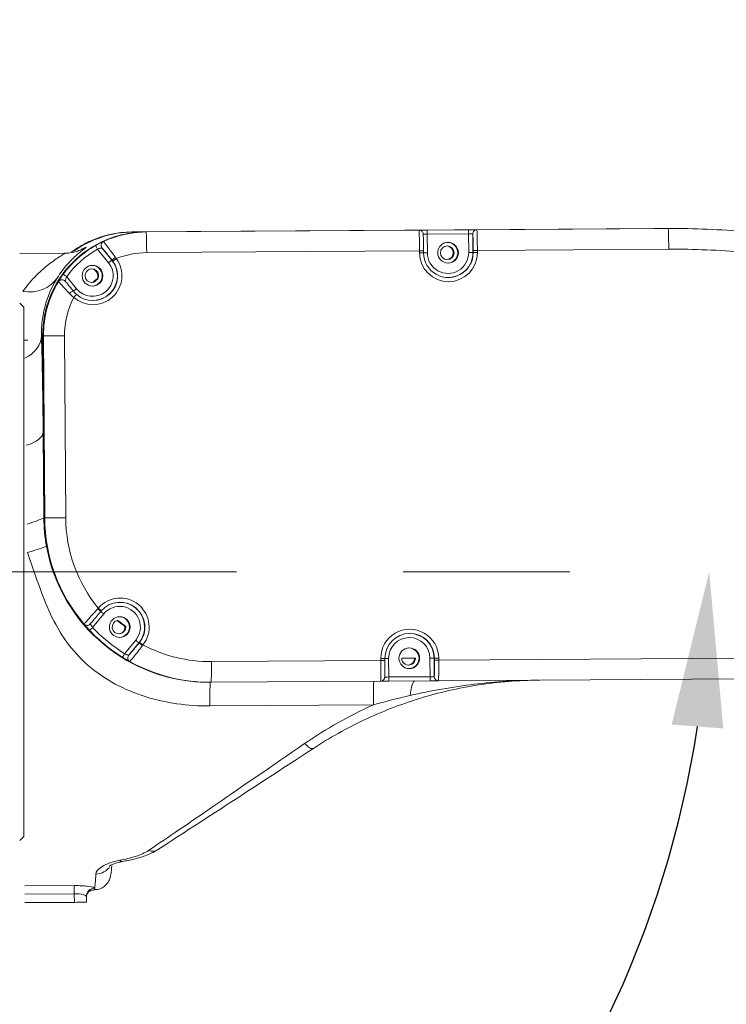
# Model space of a CAD drawing. Header units: millimetres. Extents: x 176 to 9387, y -11044 to -3322.
# Tile 95 of 255: x 3707 to 3878, y -5019 to -4780. Entities that reach past the tile are written whole.
import ezdxf

# ---------------------------------------------------------------- set-up
doc = ezdxf.new("R2010")
doc.units = ezdxf.units.MM
doc.header["$LTSCALE"] = 0.3175
doc.linetypes.add('CENTER', pattern=[50.8, 31.75, -6.35, 6.35, -6.35])
doc.layers.add('1', color=7, linetype='Continuous', true_color=0xffffff)
for name, color, linetype, lineweight in [('1轮廓实线层', 7, 'Continuous', 18), ('7标注层', 4, 'Continuous', 13), ('cen', 2, 'CENTER', 18), ('sub', 1, 'Continuous', 18)]:
    doc.layers.add(name, color=color, linetype=linetype, lineweight=lineweight)
doc.styles.add('标准汉字', font='gbenor.shx', dxfattribs={"bigfont": 'gbcbig.shx'})
doc.dimstyles.new('M1：15', dxfattribs={"dimscale": 15, "dimtxt": 3.5, "dimasz": 2.5, "dimexe": 2, "dimexo": 0, "dimgap": 0.5, "dimtad": 1, "dimdec": 4, "dimdsep": 46, "dimtxsty": '标准汉字', "dimcen": 5, "dimdle": 5, "dimclrd": 1, "dimclre": 1, "dimclrt": 256, "dimadec": 4, "dimazin": 2, "dimtfac": 1, "dimtdec": 4, "dimtmove": 0, "dimatfit": 3, "dimfxl": 1, "dimtolj": 1, "dimarcsym": 0})
doc.dimstyles.new('M1：18.5', dxfattribs={"dimscale": 18.5, "dimtxt": 3.5, "dimasz": 2.5, "dimexe": 2, "dimexo": 0, "dimgap": 1.5, "dimtad": 1, "dimdec": 4, "dimdsep": 46, "dimtxsty": '标准汉字', "dimcen": 5, "dimdle": 5, "dimclrd": 1, "dimclre": 1, "dimclrt": 256, "dimadec": 4, "dimazin": 2, "dimtfac": 1, "dimtdec": 4, "dimtmove": 2, "dimatfit": 3, "dimfxl": 1, "dimfrac": 2, "dimtolj": 1, "dimarcsym": 0})

# ---------------------------------------------------------------- blocks, each defined once
blk = doc.blocks.new('*D3')
at = {"layer": '7标注层', "color": 1, "lineweight": -2, "ltscale": 20, "transparency": 16777216}
for p, q in [((3441.97, -4936.24), (3441.97, -4719.59)), ((4081.97, -4848.76), (4081.97, -4719.59)), ((3488.22, -4756.59), (4035.72, -4756.59))]:
    blk.add_line(p, q, dxfattribs=at)
at = {"layer": '7标注层', "color": 1, "transparency": 16777216}
for points in [[(3488.22, -4748.88), (3488.22, -4764.3), (3441.97, -4756.59)], [(4035.72, -4764.3), (4035.72, -4748.88), (4081.97, -4756.59)]]:
    blk.add_solid(points, dxfattribs=at)
at = {"layer": 'Defpoints', "color": 0, "transparency": 16777216}
for p in [(4081.97, -4756.59), (4081.97, -4848.76), (3441.97, -4936.24)]:
    blk.add_point(p, dxfattribs=at)
at = {"layer": '7标注层', "transparency": 16777216, "insert": (3761.97, -4696.46), "char_height": 64.75, "attachment_point": 5, "style": '标准汉字'}
blk.add_mtext('\\A1;640', dxfattribs=at)
blk = doc.blocks.new('*D19')
at = {"layer": '7标注层', "color": 1, "lineweight": -2, "ltscale": 20, "transparency": 16777216}
for p, q in [((3441.97, -4443.43), (5323.68, -4443.43)), ((5286.68, -4489.68), (5286.68, -6141.7)), ((3441.97, -6187.95), (5323.68, -6187.95))]:
    blk.add_line(p, q, dxfattribs=at)
at = {"layer": '7标注层', "color": 1, "transparency": 16777216}
for points in [[(5294.39, -4489.68), (5278.97, -4489.68), (5286.68, -4443.43)], [(5278.97, -6141.7), (5294.39, -6141.7), (5286.68, -6187.95)]]:
    blk.add_solid(points, dxfattribs=at)
at = {"layer": 'Defpoints', "color": 0, "transparency": 16777216}
for p in [(3441.97, -4443.43), (3441.97, -6187.95), (5286.68, -6187.95)]:
    blk.add_point(p, dxfattribs=at)
at = {"layer": '7标注层', "transparency": 16777216, "insert": (5226.56, -5315.69), "char_height": 64.75, "attachment_point": 5, "rotation": 90, "style": '标准汉字'}
blk.add_mtext('\\A1;1744.5', dxfattribs=at)
blk = doc.blocks.new('*D35')
at = {"layer": '7标注层', "color": 1, "lineweight": -2, "ltscale": 20, "transparency": 16777216}
blk.add_arc((3625.24, -4913.95), 248.5, 283.6545, 351.3455, dxfattribs=at)
at = {"layer": '7标注层', "color": 1, "transparency": 16777216}
for points in [[(3877.14, -4951.82), (3864.67, -4950.87), (3873.74, -4913.95)], [(3682.89, -5149.26), (3684.91, -5161.6), (3646.89, -5161.51)]]:
    blk.add_solid(points, dxfattribs=at)
at = {"layer": 'Defpoints', "color": 0, "transparency": 16777216}
for p in [(3441.97, -4913.95), (4081.97, -4913.95), (3843.97, -5031.89), (3641.21, -5096.52), (3696.99, -5734.09)]:
    blk.add_point(p, dxfattribs=at)
at = {"layer": '7标注层', "transparency": 16777216, "insert": (3753.16, -5086.44), "char_height": 52.5, "attachment_point": 5, "rotation": 36.5624, "style": '标准汉字'}
blk.add_mtext('\\A1;85%%d', dxfattribs=at)

msp = doc.modelspace()

# ---------------------------------------------------------------- linework, layer by layer
at = {"layer": '1', "color": 155, "linetype": 'Continuous', "lineweight": 18}
for p, q in [((3864.27672, -4830.93641), (3863.82893, -4830.93787)), ((3864.47871, -4830.93563), (3864.31296, -4830.93617)), ((3734.08621, -4831.77076), (3800.07377, -4831.34188)), ((3734.41544, -4831.76969), (3734.37694, -4831.76994)), ((3802.10998, -4831.32876), (3812.10809, -4831.26378)), ((3814.07114, -4831.2509), (3860.35377, -4830.95009)), ((3861.33277, -4830.94586), (3861.00354, -4830.94693)), ((3863.66429, -4830.9384), (3861.29427, -4830.94611)), ((3726.86391, -4835.6089), (3729.25884, -4838.57198)), ((3717.86721, -4836.8824), (3706.9695, -4836.95323)), ((3804.65441, -4836.32375), (3804.65766, -4836.82373)), ((3724.87822, -4843.93215), (3724.67703, -4843.9328)), ((3725.68137, -4843.12543), (3725.88257, -4843.12478)), ((3712.67634, -4880.143), (3712.52544, -4856.92218)), ((3712.56393, -4856.92193), (3712.84986, -4900.921)), ((3712.81136, -4900.92125), (3712.67634, -4880.143)), ((3732.62102, -4927.13272), (3732.41982, -4927.13338)), ((3735.82377, -4931.10539), (3733.33696, -4934.1413)), ((3795.29637, -4934.88665), (3795.29962, -4935.38664)), ((3799.36928, -4934.8594), (3802.66866, -4934.83796)), ((3794.25914, -4940.39327), (3753.26686, -4940.65969)), ((3806.2203, -4940.31541), (3796.22218, -4940.38039)), ((3881.74265, -4939.82467), (3808.2565, -4940.30229)), ((3723.12416, -4992.44589), (3723.1333, -4993.85197)), ((3720.18873, -4993.87128), (3708.191, -4993.94926))]:
    msp.add_line(p, q, dxfattribs=at)
at = {"layer": '1', "color": 155, "linetype": 'Continuous', "lineweight": 13}
for p, q in [((3734.37694, -4831.76994), (3737.35828, -4831.76025)), ((3737.39677, -4831.76), (3737.56138, -4831.75947)), ((3737.56138, -4831.75947), (3803.54895, -4831.33059)), ((3805.51199, -4831.31771), (3815.51011, -4831.25273)), ((3815.5349, -4832.25265), (3805.53678, -4832.31763)), ((3805.53678, -4832.31763), (3805.56602, -4836.81753)), ((3815.56414, -4836.75255), (3815.5349, -4832.25265)), ((3816.553, -4832.24609), (3816.58224, -4836.74599)), ((3817.54631, -4831.23961), (3863.82895, -4830.9388)), ((3860.35377, -4830.95009), (3860.683, -4830.94902)), ((3863.62584, -4830.93959), (3860.64451, -4830.94927)), ((3863.82895, -4830.9388), (3863.66433, -4830.93934)), ((3728.463, -4839.2007), (3725.80847, -4835.91643)), ((3803.67289, -4836.33018), (3737.68533, -4836.75907)), ((3803.67614, -4836.83017), (3803.67289, -4836.33018)), ((3816.58224, -4836.74599), (3816.6554, -4836.74576)), ((3816.6554, -4836.74576), (3816.65215, -4836.24577)), ((3863.95289, -4835.9384), (3817.67025, -4836.23921)), ((3817.67025, -4836.23921), (3817.6735, -4836.7392)), ((3729.25884, -4838.57198), (3729.33176, -4838.57174)), ((3718.34151, -4842.58476), (3720.68756, -4845.48736)), ((3712.52544, -4856.92218), (3712.2521, -4856.92307)), ((3712.72855, -4856.9214), (3712.56393, -4856.92193)), ((3713.01447, -4900.92047), (3712.72855, -4856.9214)), ((3717.81906, -4856.88861), (3718.10498, -4900.88768)), ((3712.84986, -4900.921), (3713.01447, -4900.92047)), ((3727.29791, -4924.13429), (3724.61372, -4927.41116)), ((3732.34788, -4933.74858), (3735.03207, -4930.47171)), ((3735.82377, -4931.10539), (3735.89689, -4931.10515)), ((3753.32582, -4935.6595), (3794.3181, -4935.39308)), ((3794.3181, -4935.39308), (3794.31485, -4934.89309)), ((3796.20473, -4934.88045), (3796.23397, -4939.38035)), ((3806.23209, -4939.31537), (3806.20285, -4934.81546)), ((3807.22095, -4934.80891), (3807.29411, -4934.80867)), ((3807.22095, -4934.80891), (3807.25019, -4939.30881)), ((3807.29736, -4935.30866), (3807.29411, -4934.80867)), ((3808.31221, -4934.80211), (3808.31546, -4935.3021)), ((3808.31546, -4935.3021), (3881.80161, -4934.82448)), ((3796.23397, -4939.38035), (3806.23209, -4939.31537)), ((3792.50998, -4946.1257), (3752.94915, -4946.38282)), ((3708.19524, -4989.89955), (3720.19298, -4989.82157)), ((3720.17524, -4991.79437), (3708.1775, -4991.87235)), ((3720.18873, -4993.87128), (3720.17524, -4991.79437))]:
    msp.add_line(p, q, dxfattribs=at)
at = {"layer": '1', "color": 155, "linetype": 'Continuous', "lineweight": 18}
for centre, major_axis, ratio, start_param, end_param in [((3865.12859, -5030.93458), (0.64988, -199.99894), 0.999833, 3.050400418, 3.144842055), ((3737.52073, -4856.75973), (0.08123, -24.99987), 0.999833, 3.144842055, 4.715638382), ((3734.5394, -4856.76941), (0.08123, -24.99987), 0.999833, 3.144842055, 3.760103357), ((3734.24866, -4856.77023), (0.08123, -24.99987), 0.999833, 3.144842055, 3.571974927), ((3737.72384, -4856.75894), (0.08123, -24.99987), 0.999833, 3.144842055, 3.571974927), ((3802.0734, -4831.32888), (1.99996, 0.013), 0.000059, 3.159884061, 4.730680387), ((3803.55545, -4832.33057), (0.00325, -0.99999), 0.999833, 2.795364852, 3.144842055), ((3805.54857, -4831.31759), (-1.99996, -0.013), 0.000059, 4.730680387, 6.043865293), ((3804.58125, -4836.32398), (-0.026, 3.99992), 0.01829, 4.712329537, 5.898943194), ((3812.07151, -4831.2639), (1.99996, 0.013), 0.000059, 4.730680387, 6.301476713), ((3815.54669, -4831.25261), (-1.99996, -0.013), 0.000059, 3.159884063, 4.730680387), ((3816.57899, -4836.246), (0.026, -3.99992), 0.01829, 1.570736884, 2.645357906), ((3861.65342, -5030.94587), (0.64988, -199.99894), 0.999833, 3.141591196, 3.144842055), ((3861.98264, -5030.9448), (0.64988, -199.99894), 0.999833, 3.141591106, 3.144842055), ((3861.94415, -5030.94505), (0.64988, -199.99894), 0.999833, 3.141591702, 3.144649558), ((3737.68726, -4856.75906), (0.08123, -24.99987), 0.999833, 3.657092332, 4.077346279), ((3734.28525, -4856.77011), (0.08123, -24.99987), 0.999833, 3.657092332, 3.772957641), ((3724.16628, -4834.99153), (0.00325, -0.99999), 0.999833, 3.571974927, 3.687582), ((3727.64145, -4834.98024), (0.00325, -0.99999), 0.999833, 4.291564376, 5.388977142), ((3810.17907, -4836.78642), (-0.00536, 1.64999), 0.999833, 4.709139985, 6.222209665), ((3810.41876, -4836.78552), (-0.00812, 2.49999), 0.999833, 4.709139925, 6.253920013), ((3810.65653, -4836.78475), (-0.0195, 5.99997), 0.999833, 1.574045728, 4.715638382), ((3810.17907, -4836.78642), (-0.00536, 1.64999), 0.999833, 3.202550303, 4.709140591), ((3810.41876, -4836.78552), (-0.00812, 2.49999), 0.999833, 3.170839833, 4.709140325), ((3810.58337, -4836.78498), (0.0195, -5.99997), 0.999833, 0.00000968, 1.574045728), ((3724.66673, -4842.34374), (-0.0195, 5.99997), 0.999833, 2.413780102, 5.340657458), ((3724.42896, -4842.34451), (-0.00812, 2.49999), 0.999833, 4.709139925, 6.253920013), ((3724.59357, -4842.34397), (0.0195, -5.99997), 0.999833, 0.000016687, 2.247384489), ((3724.42896, -4842.34451), (-0.00536, 1.64999), 0.999833, 4.216573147, 9.697339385), ((3724.22776, -4842.34516), (-0.00536, 1.64999), 0.999833, 4.216573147, 6.222191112), ((3724.42896, -4842.34451), (-0.00812, 2.49999), 0.999833, 3.170839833, 4.709140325), ((3737.72384, -4856.75894), (0.08123, -24.99987), 0.999833, 4.164680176, 4.715638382), ((3717.19749, -4844.32799), (0.00325, -0.99999), 0.999833, 2.247384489, 4.164680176), ((3724.22776, -4842.34516), (-0.00536, 1.64999), 0.999833, 3.202545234, 3.414154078), ((3736.02101, -4856.76947), (-0.05524, 16.99991), 0.999833, 0.635857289, 0.711684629), ((3711.46919, -4913.92561), (-0.55244, 84.9982), 0.01829, 5.121007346, 5.447330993), ((3752.80383, -4900.66132), (0.12998, -39.99979), 0.999833, 4.715638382, 4.88958895), ((3752.84232, -4900.66107), (0.12998, -39.99979), 0.999833, 4.715638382, 6.285472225), ((3753.00693, -4900.66054), (0.12998, -39.99979), 0.999833, 4.715638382, 5.413090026), ((3752.80383, -4900.66132), (0.12998, -39.99979), 0.999833, 4.88958895, 6.286434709), ((3731.25644, -4927.3027), (-0.0195, 5.99997), 0.999833, 4.044017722, 7.14309261), ((3731.18328, -4927.30294), (0.0195, -5.99997), 0.999833, 0.881166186, 3.141591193), ((3730.98018, -4927.30372), (-0.00536, 1.64999), 0.999833, 0.171026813, 4.812964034), ((3750.3108, -4901.67755), (-0.10073, 30.99984), 0.999833, 2.453047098, 2.530943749), ((3731.01867, -4927.30347), (-0.00812, 2.49999), 0.999833, 4.709139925, 6.253920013), ((3723.28256, -4925.90265), (0.00325, -0.99999), 0.999833, 6.018479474, 7.164351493), ((3752.97035, -4900.66066), (0.12998, -39.99979), 0.999833, 5.464996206, 5.722114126), ((3730.77898, -4927.30438), (-0.00536, 1.64999), 0.999833, 3.202574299, 4.812964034), ((3731.01867, -4927.30347), (-0.00812, 2.49999), 0.999833, 3.170839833, 4.709140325), ((3801.29524, -4934.84766), (-0.0195, 5.99997), 0.999833, 4.715638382, 7.857231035), ((3801.22208, -4934.8479), (0.0195, -5.99997), 0.999833, 1.574045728, 3.141602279), ((3801.05747, -4934.84843), (-0.00812, 2.49999), 0.999833, 4.709139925, 6.253920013), ((3734.11038, -4934.77504), (0.00325, -0.99999), 0.999833, 4.022758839, 4.590988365), ((3753.00693, -4900.66054), (0.12998, -39.99979), 0.999833, 5.774020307, 6.286434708), ((3795.22646, -4935.38687), (-0.026, 3.99992), 0.01829, 4.29690299, 4.712329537), ((3801.01897, -4934.84868), (-0.00536, 1.64999), 0.999833, 1.574045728, 4.715638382), ((3800.81778, -4934.84933), (-0.00536, 1.64999), 0.999833, 3.202568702, 4.715638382), ((3801.05747, -4934.84843), (-0.00812, 2.49999), 0.999833, 3.170839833, 4.709140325), ((3807.2242, -4935.3089), (0.026, -3.99992), 0.01829, 0.543043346, 1.570736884), ((3796.25876, -4940.38027), (1.99996, 0.013), 0.000059, 1.589087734, 3.159884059), ((3806.25688, -4940.31529), (1.99996, 0.013), 0.000059, 0.018291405, 1.589087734), ((3837.87777, -4916.45878), (111.92184, 73.7264), 0.005454, 3.649960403, 4.144447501), ((3731.11871, -4980.07556), (0.6989, -3.93847), 0.327469, 6.267538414, 6.301802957), ((3720.13386, -4993.87146), (2.99994, 0.01949), 0.000059, 4.730680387, 6.301476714)]:
    msp.add_ellipse(centre, major_axis=major_axis, ratio=ratio, start_param=start_param, end_param=end_param, dxfattribs=at)
at = {"layer": '1', "color": 155, "linetype": 'Continuous', "lineweight": 13}
for centre, major_axis, ratio, start_param, end_param in [((3737.59387, -4836.75936), (-0.0325, 4.99989), 0.01829, 4.712329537, 6.283125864), ((3805.54857, -4831.31759), (-1.99996, -0.013), 0.000059, 6.043867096, 6.301476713), ((3803.58144, -4836.33048), (0.0325, -4.99989), 0.01829, 1.570736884, 3.141533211), ((3805.55507, -4832.31757), (0.99998, 0.0065), 0.000059, 1.589087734, 3.159884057), ((3805.51849, -4832.31769), (-0.0065, 0.99998), 0.01829, 4.712329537, 6.283125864), ((3815.5166, -4832.25271), (0.0065, -0.99998), 0.01829, 1.570736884, 3.141533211), ((3815.55319, -4832.25259), (0.99998, 0.0065), 0.000059, 0.018291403, 1.589087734), ((3817.55281, -4832.23959), (0.00325, -0.99999), 0.999833, 3.144842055, 4.715638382), ((3816.57899, -4836.246), (0.026, -3.99992), 0.01829, 2.645357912, 3.141533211), ((3817.5788, -4836.23951), (-0.0325, 4.99989), 0.01829, 4.712329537, 6.283125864), ((3861.94415, -5030.94505), (0.64988, -199.99894), 0.999833, 3.144649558, 3.144842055), ((3864.92549, -5030.93536), (-0.64988, 199.99894), 0.999833, 0.003056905, 0.003249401), ((3863.86144, -4835.93869), (-0.0325, 4.99989), 0.01829, 4.712329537, 6.283125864), ((3725.79018, -4835.91649), (0.49586, -0.8684), 0.015914, 1.561778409, 3.132574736), ((3727.64145, -4834.98024), (0.00325, -0.99999), 0.999833, 3.571974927, 4.291564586), ((3737.70555, -4856.759), (-0.07799, 23.99987), 0.999833, 0.515499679, 0.935753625), ((3730.1093, -4837.94307), (-0.77702, -0.62947), 0.066632, 4.674642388, 6.268891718), ((3737.81529, -4856.75864), (-0.06499, 19.99989), 0.999833, 0.003249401, 0.380205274), ((3803.6546, -4836.33024), (-0.99998, -0.0065), 0.000059, 1.589087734, 3.159884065), ((3810.67482, -4836.78469), (0.02275, -6.99996), 0.999833, 4.715638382, 7.857231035), ((3803.65785, -4836.83023), (-0.99998, -0.0065), 0.000059, 1.589087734, 3.159884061), ((3805.58431, -4836.81747), (0.99998, 0.0065), 0.000059, 1.589087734, 2.756238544), ((3810.56508, -4836.78504), (-0.01625, 4.99997), 0.999833, 1.574045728, 4.715638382), ((3815.58243, -4836.75249), (0.99998, 0.0065), 0.000059, 0.018291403, 1.589087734), ((3817.65196, -4836.23927), (-0.99998, -0.0065), 0.000059, 0.018291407, 1.589087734), ((3817.65521, -4836.73926), (-0.99998, -0.0065), 0.000059, 0.018291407, 1.589087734), ((3865.22004, -5030.93428), (-0.63363, 194.99897), 0.999833, 6.192477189, 6.286434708), ((3724.68502, -4842.34368), (0.02275, -6.99996), 0.999833, 5.555372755, 8.482250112), ((3724.57528, -4842.34403), (-0.01625, 4.99997), 0.999833, 2.247384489, 5.388977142), ((3728.48129, -4839.20064), (0.77773, 0.6286), 0.011452, 0.014262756, 1.585059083), ((3730.31571, -4838.21115), (-0.80718, -0.59031), 0.01075, 0.014799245, 1.585595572), ((3718.32322, -4842.58482), (-0.80702, 0.59053), 0.01085, 4.697662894, 6.268459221), ((3707.7268, -4837.35485), (8.45159, -5.34516), 0.843835, 5.199533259, 6.254877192), ((3737.81529, -4856.75864), (-0.06499, 19.99989), 0.999833, 1.091046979, 1.574045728), ((3719.22108, -4846.74441), (-0.77535, -0.63153), 0.244828, 3.126883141, 4.804436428), ((3720.70585, -4845.48731), (0.77773, 0.6286), 0.011452, 1.585059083, 3.15585541), ((3720.02785, -4847.58526), (-0.66287, -0.74873), 0.013656, 1.582965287, 3.153761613), ((3702.25399, -4856.98805), (9.99735, 0.23028), 0.670432, 5.331236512, 6.25853173), ((3717.72761, -4856.88891), (-4.99989, -0.03249), 0.000059, 0.018291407, 1.589087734), ((3702.67822, -4880.20798), (9.99896, 0.14418), 0.397275, 5.335958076, 6.263253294), ((3706.63009, -4900.96189), (9.64288, 2.64857), 0.199212, 4.88301252, 5.35230559), ((3718.01353, -4900.88798), (4.99989, 0.03249), 0.000059, 3.15988406, 4.730680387), ((3753.09839, -4900.66024), (-0.11373, 34.99982), 0.999833, 1.574045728, 2.250650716), ((3709.02405, -4908.67853), (9.57734, 2.87654), 0.052942, 4.677839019, 5.177979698), ((3731.27473, -4927.30264), (0.02275, -6.99996), 0.999833, 0.902425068, 4.001499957), ((3725.84248, -4922.86651), (0.77328, -0.63407), 0.024164, 4.719228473, 6.297300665), ((3725.93804, -4922.75241), (0.75995, -0.64998), 0.011935, 6.269323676, 7.840120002), ((3727.3162, -4924.13423), (-0.7736, 0.63368), 0.011637, 6.269073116, 7.839869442), ((3731.16499, -4927.303), (-0.01625, 4.99997), 0.999833, 4.022758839, 7.164351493), ((3723.28256, -4925.90265), (0.00325, -0.99999), 0.999833, 5.413090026, 6.018478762), ((3724.59543, -4927.41122), (0.72774, 0.68585), 0.012502, 3.154944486, 4.725740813), ((3752.98864, -4900.6606), (-0.12673, 38.99979), 0.999833, 2.323403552, 2.580521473), ((3801.31353, -4934.8476), (0.02275, -6.99996), 0.999833, 1.574045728, 4.715638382), ((3735.05036, -4930.47165), (-0.7736, 0.63368), 0.011637, 1.556684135, 3.127480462), ((3801.20379, -4934.84796), (-0.01625, 4.99997), 0.999833, 4.715638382, 7.857231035), ((3736.6703, -4931.7389), (0.77328, -0.63407), 0.024164, 3.155708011, 4.733780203), ((3736.76341, -4931.62279), (0.78689, -0.61709), 0.011335, 1.556439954, 3.127236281), ((3753.09839, -4900.66024), (-0.11373, 34.99982), 0.999833, 2.653274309, 3.144842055), ((3732.32959, -4933.74864), (-0.5294, -0.84837), 0.015486, 0.009733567, 1.580529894), ((3734.11038, -4934.77504), (0.00325, -0.99999), 0.999833, 4.590988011, 5.774020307), ((3753.23437, -4935.6598), (-0.0325, 4.99989), 0.01829, 3.141533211, 4.712329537), ((3794.22665, -4935.39337), (0.0325, -4.99989), 0.01829, 6.283125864, 7.853922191), ((3794.29656, -4934.89315), (0.99998, 0.0065), 0.000059, 4.730680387, 6.301476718), ((3794.29981, -4935.39314), (0.99998, 0.0065), 0.000059, 4.730680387, 6.301476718), ((3796.22302, -4934.88039), (-0.99998, -0.0065), 0.000059, 4.730680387, 6.301476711), ((3806.22114, -4934.8154), (-0.99998, -0.0065), 0.000059, 3.159884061, 4.730680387), ((3808.29392, -4934.80217), (0.99998, 0.0065), 0.000059, 3.159884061, 4.730680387), ((3808.29717, -4935.30216), (0.99998, 0.0065), 0.000059, 3.159884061, 4.730680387), ((3808.22401, -4935.3024), (-0.0325, 4.99989), 0.01829, 3.141533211, 4.712329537), ((3792.70316, -4950.37468), (-0.06499, 9.99979), 0.01829, 0.075354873, 1.131818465), ((3796.25226, -4939.38029), (-0.99998, -0.0065), 0.000059, 4.730680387, 6.301476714), ((3796.21568, -4939.38041), (-0.0065, 0.99998), 0.01829, 3.141533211, 4.712329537), ((3802.63024, -4950.33854), (-0.06508, 9.99979), 0.15913, 6.283125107, 7.148344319), ((3806.2138, -4939.31543), (0.0065, -0.99998), 0.01829, 6.283125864, 7.853922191), ((3806.25038, -4939.31531), (-0.99998, -0.0065), 0.000059, 3.159884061, 4.730680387), ((3807.2242, -4935.3089), (0.026, -3.99992), 0.01829, 6.283125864, 6.826228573), ((3808.25, -4939.30231), (0.00325, -0.99999), 0.999833, 4.715638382, 6.286434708), ((3753.14233, -4950.6318), (-0.06499, 9.99979), 0.01829, 0.075354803, 1.131818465), ((3835.67783, -4913.11833), (111.89653, 77.72606), 0.00587, 3.650132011, 4.144619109), ((3775.81426, -4953.29015), (2.18878, -3.34802), 0.319172, 5.197570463, 6.29374954), ((3738.10531, -4977.8184), (2.16762, -3.36176), 0.695044, 5.553442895, 6.297110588), ((3725.33206, -4983.23396), (3.9951, -0.19784), 0.950485, 4.771277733, 5.803585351), ((3731.11871, -4980.07556), (0.6989, -3.93847), 0.327469, 5.823586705, 6.267538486), ((3724.46674, -4913.84114), (0.50045, -76.99837), 0.01829, 0.10138026, 0.315492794), ((3720.21182, -4991.79425), (0.013, -1.99996), 0.01829, 3.306842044, 4.712329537), ((3725.12378, -4992.43289), (-1.9707, 0.34111), 0.994699, 4.891211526, 6.462007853), ((3724.46674, -4913.84114), (0.50045, -76.99837), 0.01829, 6.283078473, 6.384565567)]:
    msp.add_ellipse(centre, major_axis=major_axis, ratio=ratio, start_param=start_param, end_param=end_param, dxfattribs=at)
at = {"layer": '1', "color": 155, "linetype": 'Continuous', "lineweight": 18}
for centre, major_axis in [((3810.56508, -4836.78504), (-0.00812, 2.49999)), ((3810.38026, -4836.78577), (-0.00536, 1.64999)), ((3724.57528, -4842.34403), (-0.00812, 2.49999)), ((3731.16499, -4927.303), (-0.00812, 2.49999)), ((3801.20379, -4934.84796), (-0.00812, 2.49999))]:
    msp.add_ellipse(centre, major_axis=major_axis, ratio=0.999833, dxfattribs=at)
for points, degree, knots in [([(3726.59765, -4834.29143), (3727.21178, -4833.99185), (3730.11165, -4832.76826), (3734.91585, -4831.77988), (3737.35828, -4831.76028)], 2, [0, 0, 0, 0.122687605, 0.563065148, 1, 1, 1]), ([(3804.5824, -4832.62776), (3804.58027, -4832.51941), (3804.56953, -4832.34178), (3804.55949, -4832.23876), (3804.53371, -4832.10033), (3804.48545, -4831.94402), (3804.37119, -4831.72648), (3804.15195, -4831.50288), (3803.85425, -4831.35893), (3803.64932, -4831.33088), (3803.5522, -4831.33057)], 3, [0, 0, 0, 0, 0.245861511, 0.418383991, 0.488201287, 0.549043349, 0.639808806, 0.767086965, 0.894841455, 1, 1, 1, 1]), ([(3722.90168, -4835.60504), (3722.80707, -4835.6804), (3722.67882, -4835.77858), (3722.10436, -4836.21653), (3721.49135, -4836.68651), (3720.07551, -4837.93052), (3719.27024, -4838.70819), (3717.64364, -4840.56843), (3716.8205, -4841.65055), (3716.04733, -4842.89973)], 3, [0, 0, 0, 0, 0.112517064, 0.112517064, 0.40834471, 0.40834471, 0.704172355, 0.704172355, 1, 1, 1, 1]), ([(3723.62876, -4834.14461), (3723.53185, -4834.19249), (3723.37937, -4834.26737), (3722.83684, -4834.54099), (3722.3653, -4834.78911), (3721.89245, -4835.05911)], 3, [0, 0, 0, 0, 0.35414215, 0.35414215, 1, 1, 1, 1]), ([(3722.10889, -4835.91154), (3722.11738, -4835.90658), (3722.12581, -4835.90166), (3722.40897, -4835.73696), (3722.63054, -4835.61714), (3722.79109, -4835.53758)], 3, [0, 0, 0, 0, 0.0296377, 0.0296377, 1, 1, 1, 1]), ([(3727.22135, -4834.07279), (3727.21138, -4834.07282), (3726.97362, -4834.17639), (3726.24627, -4834.52991), (3725.76732, -4834.77806), (3725.29446, -4835.04805)], 3, [0, 0, 0, 0, 0.5, 0.5, 1, 1, 1, 1]), ([(3726.73197, -4834.57647), (3726.75343, -4834.52283), (3726.80751, -4834.41709), (3726.91605, -4834.2862), (3727.01848, -4834.19572), (3727.08661, -4834.14856), (3727.10702, -4834.1359), (3727.11169, -4834.13313)], 3, [0, 0, 0, 0, 0.277814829, 0.582476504, 0.821075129, 0.956724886, 1, 1, 1, 1]), ([(3722.05354, -4835.94888), (3722.06288, -4835.94491), (3722.04009, -4835.95523), (3721.85478, -4836.04742), (3721.39081, -4836.24366), (3720.59424, -4836.52287), (3719.42898, -4836.77674), (3718.4623, -4836.91797), (3717.92258, -4836.87378), (3717.87148, -4836.86896)], 3, [0, 0, 0, 0, 0.124030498, 0.339580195, 0.490662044, 0.62085412, 0.790528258, 0.980213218, 1, 1, 1, 1]), ([(3729.33176, -4838.57174), (3728.69192, -4837.78193), (3728.07116, -4837.02405), (3727.42447, -4836.24729), (3727.2634, -4836.05606), (3727.14017, -4835.91233)], 3, [0, 0, 0, 0, 0.702587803, 0.702587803, 1, 1, 1, 1]), ([(3717.51638, -4841.99423), (3717.19074, -4842.43924), (3716.88861, -4842.89226), (3716.62786, -4843.31017), (3716.58608, -4843.37831), (3716.54877, -4843.4401)], 3, [0, 0, 0, 0, 0.824385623, 0.824385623, 1, 1, 1, 1]), ([(3716.04733, -4842.89973), (3715.08646, -4844.45215), (3714.05642, -4846.48887), (3712.94297, -4850.1684), (3712.64897, -4851.48892), (3712.28454, -4854.17961), (3712.21142, -4855.55089), (3712.2521, -4856.92307)], 3, [0, 0, 0, 0, 0.5, 0.5, 0.75, 0.75, 1, 1, 1, 1]), ([(3712.56393, -4856.92193), (3712.54794, -4854.45998), (3713.47695, -4849.62414), (3715.31186, -4845.1105), (3716.629, -4843.09274)], 2, [0, 0, 0, 0.335701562, 0.671403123, 1, 1, 1]), ([(3717.97503, -4843.69933), (3717.99142, -4843.69927), (3718.21483, -4843.95583), (3718.95081, -4844.83546), (3719.45121, -4845.44366), (3719.99863, -4846.11574)], 3, [0, 0, 0, 0, 0.5, 0.5, 1, 1, 1, 1]), ([(3726.6159, -4923.50025), (3725.95617, -4924.30482), (3725.30849, -4925.0857), (3724.36494, -4926.20503), (3724.07502, -4926.53633), (3724.05598, -4926.5364)], 3, [0, 0, 0, 0, 0.5, 0.5, 1, 1, 1, 1]), ([(3732.41982, -4927.13338), (3732.10187, -4926.91458), (3731.76996, -4926.67701), (3731.10369, -4926.17428), (3730.78722, -4925.92262), (3730.49293, -4925.67937)], 3, [0, 0, 0, 0, 0.5, 0.5, 1, 1, 1, 1]), ([(3723.0252, -4926.86552), (3722.97174, -4926.85271), (3722.86919, -4926.81885), (3722.74427, -4926.74867), (3722.66566, -4926.68969), (3722.64322, -4926.67047), (3722.63847, -4926.66617)], 3, [0, 0, 0, 0, 0.344138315, 0.692861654, 0.928107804, 1, 1, 1, 1]), ([(3722.65858, -4926.73181), (3722.72089, -4926.80822), (3722.80276, -4926.90639), (3723.14934, -4927.31267), (3723.49893, -4927.70566), (3723.86787, -4928.09713)], 3, [0, 0, 0, 0, 0.284188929, 0.284188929, 1, 1, 1, 1]), ([(3733.51895, -4933.94953), (3733.65387, -4933.79669), (3733.85884, -4933.55737), (3734.59011, -4932.68984), (3735.23717, -4931.90971), (3735.89689, -4931.10516)], 3, [0, 0, 0, 0, 0.355189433, 0.355189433, 1, 1, 1, 1]), ([(3731.80034, -4934.59705), (3732.25661, -4934.88178), (3732.71684, -4935.15195), (3733.39918, -4935.53632), (3733.616, -4935.64981), (3733.62585, -4935.64977)], 3, [0, 0, 0, 0, 0.5, 0.5, 1, 1, 1, 1]), ([(3794.25589, -4940.39328), (3794.39128, -4940.39111), (3794.61167, -4940.34764), (3794.88213, -4940.18647), (3795.05454, -4940.00584), (3795.15948, -4939.8303), (3795.21368, -4939.68507), (3795.2385, -4939.58379), (3795.25265, -4939.50101), (3795.26628, -4939.37855), (3795.28024, -4939.1292), (3795.29607, -4938.43569), (3795.30431, -4937.59219), (3795.3036, -4937.06035), (3795.30347, -4936.9951)], 3, [0, 0, 0, 0, 0.066944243, 0.117718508, 0.16029933, 0.196468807, 0.225669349, 0.248517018, 0.273399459, 0.315906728, 0.445177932, 0.71354655, 0.965519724, 1, 1, 1, 1]), ([(3832.51065, -4940.1436), (3827.6027, -4940.1755), (3822.72944, -4940.56889), (3813.13945, -4942.04467), (3808.40873, -4943.12722), (3799.08256, -4945.98875), (3794.5823, -4947.74144), (3785.99927, -4951.78921), (3781.90225, -4954.08956), (3778.01421, -4956.6306)], 3, [0, 0, 0, 0, 0.25, 0.25, 0.5, 0.5, 0.75, 0.75, 1, 1, 1, 1]), ([(3731.79126, -4983.97976), (3732.30118, -4983.9075), (3733.99122, -4983.62618), (3736.50113, -4982.92484), (3738.80594, -4982.07326), (3739.92158, -4981.37435), (3740.25276, -4981.14529)], 3, [0, 0, 0, 0, 0.15986468, 0.538981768, 0.858876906, 1, 1, 1, 1]), ([(3724.95037, -4990.77139), (3725.13846, -4990.7994), (3725.80756, -4990.84193), (3726.85257, -4990.42465), (3727.8097, -4989.70593), (3728.38332, -4988.95594), (3728.70301, -4988.3161), (3728.87937, -4987.79098), (3728.99644, -4987.28682), (3729.10695, -4986.57833), (3729.17685, -4985.83659), (3729.22543, -4985.16808), (3729.23415, -4985.04256)], 3, [0, 0, 0, 0, 0.028769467, 0.104588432, 0.167142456, 0.223657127, 0.279061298, 0.348992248, 0.445340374, 0.601115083, 0.927632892, 1, 1, 1, 1]), ([(3728.66449, -4985.10183), (3728.66493, -4985.10146), (3728.67948, -4985.08944), (3728.87799, -4984.94521), (3729.56528, -4984.61311), (3730.60749, -4984.25132), (3731.47222, -4984.09128), (3731.84437, -4984.03455)], 3, [0, 0, 0, 0, 0.03672528, 0.241672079, 0.497868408, 0.801157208, 1, 1, 1, 1]), ([(3723.12042, -4992.18651), (3723.1264, -4992.17874), (3723.15894, -4992.10882), (3723.21533, -4991.90163), (3723.56081, -4991.38714), (3724.22043, -4990.91947), (3724.74339, -4990.86489), (3725.0131, -4990.86936)], 3, [0, 0, 0, 0, 0.247946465, 0.528646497, 0.703286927, 0.864415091, 1, 1, 1, 1])]:
    msp.add_open_spline(points, degree=degree, knots=knots, dxfattribs=at)
at = {"layer": '1', "color": 155, "linetype": 'Continuous', "lineweight": 13}
for points, degree in [([(3737.35828, -4831.76025), (3737.39677, -4831.76)], 1), ([(3723.74618, -4834.08408), (3723.75069, -4834.08407), (3723.70858, -4834.10518), (3723.62876, -4834.14461)], 3), ([(3727.14017, -4835.91233), (3726.9723, -4835.71652), (3726.87467, -4835.60887), (3726.86391, -4835.6089)], 3), ([(3730.09671, -4837.86758), (3730.17808, -4837.98015), (3730.25732, -4838.09489), (3730.334, -4838.21109)], 3), ([(3729.50871, -4838.80152), (3729.45162, -4838.72344), (3729.39247, -4838.64665), (3729.33176, -4838.57174)], 3), ([(3716.54877, -4843.4401), (3716.41097, -4843.66838), (3716.33427, -4843.81006), (3716.34222, -4843.81004)], 3), ([(3720.04614, -4847.5852), (3719.66707, -4847.28085), (3719.31746, -4846.95675), (3718.99585, -4846.61343)], 3), ([(3725.83245, -4922.88953), (3725.87334, -4922.84346), (3725.91465, -4922.79772), (3725.95633, -4922.75235)], 3), ([(3722.5204, -4926.54989), (3722.51446, -4926.54991), (3722.56395, -4926.61576), (3722.65858, -4926.73181)], 3), ([(3735.89689, -4931.10516), (3735.92384, -4931.07229), (3735.95046, -4931.0391), (3735.9767, -4931.00563)], 3), ([(3736.7817, -4931.62273), (3736.74543, -4931.67253), (3736.70869, -4931.72202), (3736.67152, -4931.77114)], 3), ([(3733.33696, -4934.1413), (3733.34552, -4934.14127), (3733.40895, -4934.07415), (3733.51895, -4933.94953)], 3), ([(3801.37676, -4943.86137), (3798.3951, -4944.54076), (3795.43617, -4945.29362), (3792.50998, -4946.1257)], 3), ([(3775.88977, -4955.46953), (3781.06288, -4951.9048), (3786.60899, -4948.75965), (3792.50998, -4946.1257)], 3)]:
    msp.add_open_spline(points, degree=degree, dxfattribs=at)
for points, knots in [([(3722.79109, -4835.53758), (3722.94947, -4835.4591), (3723.04847, -4835.41979), (3723.12064, -4835.42008), (3723.05581, -4835.48227), (3722.90168, -4835.60504)], [0, 0, 0, 0, 0.444879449, 0.444879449, 1, 1, 1, 1]), ([(3725.80847, -4835.91643), (3725.92077, -4835.87343), (3726.03604, -4835.83307), (3726.25468, -4835.76261), (3726.36093, -4835.73156), (3726.54851, -4835.68064), (3726.63262, -4835.65993), (3726.76246, -4835.62966), (3726.81113, -4835.61927), (3726.85393, -4835.61053), (3726.86268, -4835.60891), (3726.86391, -4835.6089)], [0, 0, 0, 0, 0.222100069, 0.222100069, 0.444547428, 0.444547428, 0.664698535, 0.664698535, 0.87710413, 0.87710413, 1, 1, 1, 1]), ([(3727.22135, -4834.07279), (3727.24453, -4834.07271), (3727.5714, -4834.48009), (3728.63215, -4835.87103), (3729.35677, -4836.84386), (3730.09671, -4837.86758)], [0, 0, 0, 0, 0.5, 0.5, 1, 1, 1, 1]), ([(3707.69727, -4846.15908), (3708.7585, -4844.68393), (3709.89325, -4843.38347), (3712.17361, -4841.11119), (3713.32456, -4840.13826), (3715.39241, -4838.56114), (3716.31668, -4837.94968), (3717.30281, -4837.31763), (3717.56452, -4837.15422), (3717.89772, -4836.93683), (3717.96906, -4836.88265), (3717.94042, -4836.88194)], [0, 0, 0, 0, 0.250062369, 0.250062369, 0.500124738, 0.500124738, 0.750187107, 0.750187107, 0.875218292, 0.875218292, 1, 1, 1, 1]), ([(3717.97503, -4843.69933), (3717.97306, -4843.69933), (3717.97692, -4843.67751), (3717.99561, -4843.59733), (3718.01099, -4843.53705), (3718.05231, -4843.38918), (3718.07945, -4843.29813), (3718.14492, -4843.09597), (3718.1848, -4842.98132), (3718.26367, -4842.77281), (3718.30168, -4842.67808), (3718.34151, -4842.58476)], [0, 0, 0, 0, 0.190807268, 0.190807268, 0.387091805, 0.387091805, 0.596488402, 0.596488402, 0.821986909, 0.821986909, 1, 1, 1, 1]), ([(3718.99585, -4846.61343), (3718.26288, -4845.831), (3717.60477, -4845.12328), (3716.64713, -4844.10428), (3716.3625, -4843.80997), (3716.34222, -4843.81004)], [0, 0, 0, 0, 0.5, 0.5, 1, 1, 1, 1]), ([(3752.94915, -4946.38282), (3750.27217, -4946.40022), (3747.6281, -4946.22266), (3742.40551, -4945.47356), (3739.80736, -4944.89575), (3734.77852, -4943.30638), (3732.37446, -4942.30663), (3727.8039, -4939.84317), (3725.61499, -4938.35557), (3721.68734, -4934.96941), (3719.93302, -4933.06872), (3716.83464, -4928.83407), (3715.53057, -4926.54053), (3713.31595, -4921.79068), (3712.39061, -4919.31754), (3710.59214, -4914.31526), (3709.69821, -4911.80432), (3708.84542, -4909.28463)], [0, 0, 0, 0, 0.125, 0.125, 0.25, 0.25, 0.375, 0.375, 0.5, 0.5, 0.625, 0.625, 0.75, 0.75, 0.875, 0.875, 1, 1, 1, 1]), ([(3722.5204, -4926.54989), (3722.54413, -4926.54981), (3722.91475, -4926.15156), (3724.13181, -4924.80217), (3724.97166, -4923.85926), (3725.83245, -4922.88953)], [0, 0, 0, 0, 0.5, 0.5, 1, 1, 1, 1]), ([(3724.61372, -4927.41116), (3724.54466, -4927.3167), (3724.47672, -4927.21981), (3724.35327, -4927.03679), (3724.29606, -4926.94822), (3724.1991, -4926.79286), (3724.15787, -4926.72382), (3724.09637, -4926.6174), (3724.07484, -4926.57798), (3724.05743, -4926.5432), (3724.0547, -4926.5364), (3724.05598, -4926.5364)], [0, 0, 0, 0, 0.219630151, 0.219630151, 0.439170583, 0.439170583, 0.656905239, 0.656905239, 0.870097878, 0.870097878, 1, 1, 1, 1]), ([(3736.67152, -4931.77114), (3735.88924, -4932.80519), (3735.1187, -4933.8035), (3733.99617, -4935.22878), (3733.64958, -4935.6497), (3733.62585, -4935.64977)], [0, 0, 0, 0, 0.5, 0.5, 1, 1, 1, 1]), ([(3733.33696, -4934.1413), (3733.33494, -4934.14131), (3733.31371, -4934.13466), (3733.23746, -4934.1089), (3733.18117, -4934.08933), (3733.0429, -4934.03896), (3732.95861, -4934.00725), (3732.77418, -4933.93434), (3732.67127, -4933.89195), (3732.49475, -4933.81543), (3732.4208, -4933.78233), (3732.34788, -4933.74858)], [0, 0, 0, 0, 0.208219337, 0.208219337, 0.418125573, 0.418125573, 0.632026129, 0.632026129, 0.850222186, 0.850222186, 1, 1, 1, 1]), ([(3832.51065, -4940.1436), (3827.28935, -4940.17757), (3822.08142, -4940.517), (3811.69654, -4941.77248), (3806.50541, -4942.69276), (3801.37676, -4943.86137)], [0, 0, 0, 0, 0.5, 0.5, 1, 1, 1, 1]), ([(3731.17298, -4983.70686), (3732.52602, -4983.45416), (3733.81163, -4983.14608), (3736.20918, -4982.36908), (3737.30191, -4981.91341), (3738.1632, -4981.32848)], [0, 0, 0, 0, 0.5, 0.5, 1, 1, 1, 1]), ([(3725.37947, -4987.03631), (3725.40855, -4986.44914), (3725.95025, -4985.79664), (3727.95325, -4984.58557), (3729.42401, -4984.03351), (3731.17298, -4983.70686)], [0, 0, 0, 0, 0.5, 0.5, 1, 1, 1, 1]), ([(3720.19298, -4989.82158), (3721.50164, -4989.81307), (3722.77569, -4989.89456), (3724.59537, -4990.14666), (3725.13012, -4990.31054), (3725.10715, -4990.44323)], [0, 0, 0, 0, 0.5, 0.5, 1, 1, 1, 1]), ([(3723.12416, -4992.44589), (3723.13774, -4992.3118), (3722.82953, -4992.1453), (3721.7502, -4991.88044), (3720.97704, -4991.78916), (3720.17524, -4991.79437)], [0, 0, 0, 0, 0.5, 0.5, 1, 1, 1, 1])]:
    msp.add_open_spline(points, degree=3, knots=knots, dxfattribs=at)
at = {"layer": '1', "color": 155, "linetype": 'Continuous', "lineweight": 18}
for points, degree in [([(3717.44918, -4843.36844), (3717.29024, -4843.306), (3717.12525, -4843.34339)], 2), ([(3724.67703, -4843.9328), (3724.99489, -4843.65509), (3725.33845, -4843.37885), (3725.68137, -4843.12543)], 3), ([(3719.99863, -4846.11574), (3720.20533, -4846.3692), (3720.43477, -4846.61002), (3720.69055, -4846.83647)], 3), ([(3726.69781, -4923.40245), (3726.67017, -4923.43476), (3726.64285, -4923.46738), (3726.6159, -4923.50025)], 3), ([(3723.29944, -4926.89474), (3723.43891, -4926.90974), (3723.57055, -4926.85698)], 2)]:
    msp.add_open_spline(points, degree=degree, dxfattribs=at)
at = {"layer": '1轮廓实线层', "ltscale": 20}
for p, q in [((3707.96951, -4849.95324), (3706.9695, -4848.95332)), ((3707.96951, -4849.95324), (3707.96951, -4977.95327)), ((3708.9695, -4857.95326), (3707.96951, -4857.95326)), ((3706.9695, -4978.95331), (3707.96951, -4977.95327))]:
    msp.add_line(p, q, dxfattribs=at)
at = {"layer": 'cen', "ltscale": 20}
msp.add_line((4081.96951, -4913.95331), (3441.96951, -4913.95328), dxfattribs=at)
at = {"layer": 'sub', "color": 4, "ltscale": 20}
msp.add_arc((3441.96951, -5727.95328), 1284.52218, 295, 180, dxfattribs=at)

# ---------------------------------------------------------------- dimensions: what is measured, and where the dimension line sits
at = {"layer": '7标注层', "ltscale": 20}
dim = msp.add_linear_dim(base=(5286.68227, -6187.95328), p1=(3441.96951, -4443.4311), p2=(3441.96951, -6187.95328), angle=270, dimstyle='M1：18.5', override={"dimdec": 1, "dimsah": 1, "dimtzin": 8}, dxfattribs=at)
dim.commit()
dim.dimension.update_dxf_attribs({"geometry": '*D19', "text_midpoint": (5226.55727, -5315.69219)})
dim = msp.add_linear_dim(base=(4081.96951, -4756.58693), p1=(3441.96951, -4936.23721), p2=(4081.96951, -4848.76287), dimstyle='M1：18.5', override={"dimsah": 1, "dimtzin": 8}, dxfattribs=at)
dim.commit()
dim.dimension.update_dxf_attribs({"geometry": '*D3', "text_midpoint": (3761.96951, -4696.46193)})
dim = msp.add_angular_dim_2l(base=(3843.96546, -5031.89131), line1=((4081.96951, -4913.95331), (3441.96951, -4913.95328)), line2=((3641.20845, -5096.52213), (3696.98813, -5734.08674)), dimstyle='M1：15', override={"dimtad": 1, "dimtih": 0, "dimtoh": 0, "dimsah": 1, "dimtzin": 8}, dxfattribs=at)
dim.commit()
dim.dimension.update_dxf_attribs({"geometry": '*D35', "text_midpoint": (3773.26658, -5113.55022), "dimtype": 162})

doc.saveas('drawing.dxf')
